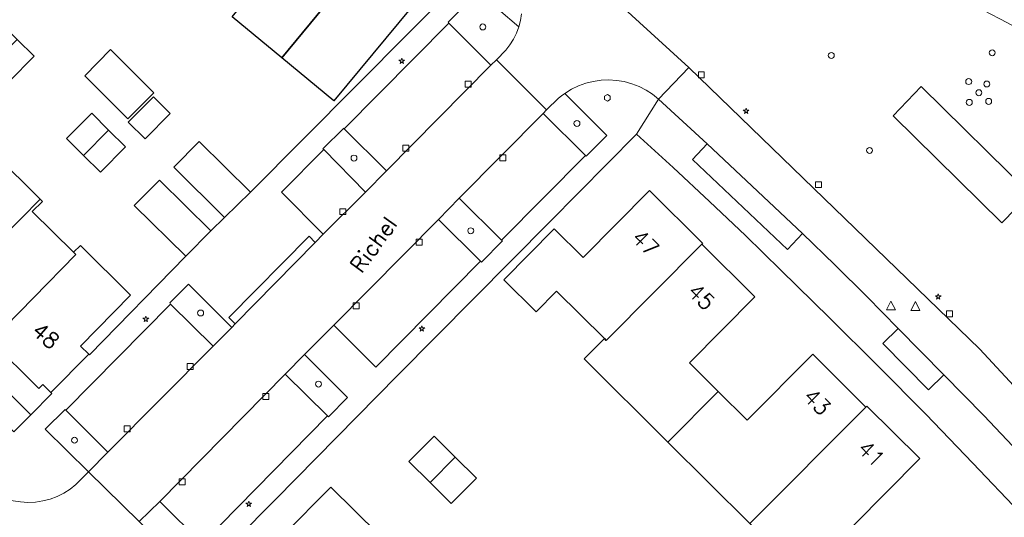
# Model space of a CAD drawing. Header units: metres. Extents: x 105376 to 107446, y 444190 to 447356.
# Tile 54 of 90: x 106867 to 106950, y 446166 to 446208. Entities that reach past the tile are written whole.
import ezdxf
from ezdxf.enums import TextEntityAlignment as Align

# ---------------------------------------------------------------- set-up
doc = ezdxf.new("R2010")
doc.units = ezdxf.units.M
doc.header["$MEASUREMENT"] = 0
for name, color, linetype, lineweight in [('begroeid terreindeel kenmerkpunt', 3, 'Continuous', 0), ('huisnummerreeks BGT', 7, 'Continuous', 0), ('onbegroeid terreindeel vlak', 5, 'Continuous', 0), ('openbare ruimte label tekst', 7, 'Continuous', 0), ('pand vlak gecombineerd BAG en BGT', 1, 'Continuous', 30), ('s_boom', 7, 'Continuous', 0), ('s_brandkraan_brandput', 7, 'Continuous', 0), ('s_lantaarnpaal_lichtmast', 7, 'Continuous', 0), ('s_rioolput', 7, 'Continuous', 0), ('s_straatkolk_trottoirkolk', 7, 'Continuous', 0), ('s_zitbank', 7, 'Continuous', 0), ('wegdeel vlak', 2, 'Continuous', 0)]:
    doc.layers.add(name, color=color, linetype=linetype, lineweight=lineweight)
doc.styles.get("Standard").update_dxf_attribs({"font": 'romans.shx'})

msp = doc.modelspace()

# ---------------------------------------------------------------- linework, layer by layer
at = {"layer": 'begroeid terreindeel kenmerkpunt', "flags": 128}
for points in [[(106903.302, 446207.719), (106903.229, 446207.804), (106905.752, 446210.339), (106909.16, 446207.401), (106908.965, 446206.875), (106908.719, 446206.37), (106908.424, 446205.893), (106908.082, 446205.448), (106907.285, 446204.637), (106906.827, 446204.172)], [(106903.302, 446207.719), (106903.229, 446207.804), (106905.752, 446210.339), (106909.16, 446207.401), (106908.965, 446206.875), (106908.719, 446206.37), (106908.424, 446205.893), (106908.082, 446205.448), (106907.285, 446204.637), (106906.827, 446204.172)], [(106914.82, 446196.547), (106914.764, 446196.602), (106911.21, 446200.127), (106911.497, 446200.431), (106912.496, 446201.401), (106912.757, 446201.614), (106913.029, 446201.813), (106916.544, 446198.286)], [(106914.82, 446196.547), (106914.764, 446196.602), (106911.21, 446200.127), (106911.497, 446200.431), (106912.496, 446201.401), (106912.757, 446201.614), (106913.029, 446201.813), (106916.544, 446198.286)], [(106949.722, 446190.956), (106952.095, 446193.392), (106942.948, 446202.404), (106940.589, 446199.924)], [(106892.787, 446197.102), (106892.712, 446197.171), (106894.486, 446198.889), (106894.517, 446198.854), (106898.065, 446195.306), (106896.287, 446193.54)], [(106892.787, 446197.102), (106892.712, 446197.171), (106894.486, 446198.889), (106894.517, 446198.854), (106898.065, 446195.306), (106896.287, 446193.54)], [(106904.162, 446193.023), (106907.712, 446189.507), (106907.789, 446189.437), (106906.023, 446187.659), (106905.961, 446187.725), (106902.413, 446191.247)], [(106904.162, 446193.023), (106907.712, 446189.507), (106907.789, 446189.437), (106906.023, 446187.659), (106905.961, 446187.725), (106902.413, 446191.247)], [(106885.08, 446182.174), (106883.503, 446180.606), (106879.938, 446184.126), (106879.862, 446184.229), (106881.441, 446185.804)], [(106885.08, 446182.174), (106883.503, 446180.606), (106879.938, 446184.126), (106879.862, 446184.229), (106881.441, 446185.804)], [(106891.191, 446179.906), (106894.797, 446176.307), (106893.185, 446174.668), (106893.11, 446174.756), (106889.561, 446178.262)], [(106891.191, 446179.906), (106894.797, 446176.307), (106893.185, 446174.668), (106893.11, 446174.756), (106889.561, 446178.262)], [(106871.146, 446175.249), (106874.671, 446171.723), (106873.061, 446170.073), (106869.411, 446173.651), (106871.093, 446175.3)], [(106871.146, 446175.249), (106874.671, 446171.723), (106873.061, 446170.073), (106869.411, 446173.651), (106871.093, 446175.3)], [(106882.584, 446164.06), (106882.624, 446164.015), (106880.938, 446162.314), (106877.305, 446165.891), (106879.03, 446167.578)], [(106882.584, 446164.06), (106882.624, 446164.015), (106880.938, 446162.314), (106877.305, 446165.891), (106879.03, 446167.578)]]:
    msp.add_lwpolyline(points, close=True, dxfattribs=at)
for points in [[(106966.704, 446160.043), (106947.863, 446180.358), (106923.434, 446203.995), (106917.708, 446209.223)], [(106946.099, 446209.897), (106950.197, 446207.736)]]:
    msp.add_lwpolyline(points, dxfattribs=at)
at = {"layer": 'onbegroeid terreindeel vlak', "flags": 128}
for points in [[(106904.419, 446211.438), (106886.636, 446193.535), (106882.335, 446197.776), (106880.209, 446195.622), (106884.472, 446191.414), (106883.321, 446190.285), (106879.003, 446194.528), (106876.88, 446192.414), (106881.221, 446188.148), (106873.126, 446179.87), (106873.062, 446179.933), (106872.377, 446180.606), (106876.583, 446184.885), (106872.363, 446189.066), (106871.789, 446188.483), (106868.332, 446191.892), (106869.184, 446192.758), (106869.003, 446192.936), (106865.152, 446196.723)], [(106885.115, 446208.244), (106889.274, 446204.801), (106893.642, 446201.185), (106901.265, 446210.419)], [(106864.838, 446181.024), (106868.872, 446177.04), (106869.208, 446177.382), (106869.893, 446176.709), (106869.965, 446176.638), (106868.218, 446174.852), (106855.021, 446187.96)], [(106897.42, 446164.793), (106893.391, 446168.782), (106885.375, 446160.731)]]:
    msp.add_lwpolyline(points, dxfattribs=at)
for points in [[(106867.066, 446206.35), (106865.642, 446207.753), (106863.536, 446205.616), (106864.959, 446204.213), (106866.383, 446202.81), (106868.489, 446204.947)], [(106876.356, 446199.681), (106878.536, 446201.869), (106874.905, 446205.487), (106872.726, 446203.3)], [(106949.722, 446190.956), (106940.589, 446199.924), (106942.948, 446202.404), (106952.095, 446193.392)], [(106949.722, 446190.956), (106940.589, 446199.924), (106942.948, 446202.404), (106952.095, 446193.392)], [(106876.375, 446199.407), (106877.792, 446197.995), (106879.909, 446200.12), (106878.492, 446201.531)], [(106874.054, 446195.206), (106876.161, 446197.332), (106874.738, 446198.743), (106873.314, 446200.154), (106871.212, 446198.023), (106872.63, 446196.617)], [(106924.574, 446119.059), (106911.805, 446131.7), (106896.995, 446146.383), (106882.149, 446161.071), (106888.733, 446167.753), (106899.022, 446178.162), (106911.736, 446190.999), (106919.053, 446198.399), (106922.129, 446195.596), (106925.173, 446192.758), (106928.184, 446189.886), (106931.162, 446186.979), (106935.259, 446182.996), (106939.313, 446178.969), (106943.323, 446174.898), (106947.288, 446170.784), (106951.208, 446166.642), (106955.093, 446162.467), (106958.944, 446158.26), (106962.76, 446154.022), (106959.006, 446150.29), (106955.204, 446146.607), (106951.353, 446142.975)], [(106907.919, 446186.165), (106910.629, 446183.486), (106912.334, 446185.212), (106916.352, 446181.239), (106914.658, 446179.54), (106921.684, 446172.56), (106928.567, 446165.721), (106935.459, 446158.874), (106939.693, 446163.153), (106937.255, 446165.566), (106942.819, 446171.188), (106938.369, 446175.576), (106938.292, 446175.497), (106933.837, 446179.938), (106928.322, 446174.408), (106925.904, 446176.807), (106923.485, 446179.206), (106928.989, 446184.747), (106924.519, 446189.162), (106924.596, 446189.241), (106920.137, 446193.66), (106914.576, 446188.035), (106912.144, 446190.439)], [(106902.059, 446173.065), (106899.943, 446170.937), (106901.716, 446169.175), (106903.489, 446167.412), (106905.604, 446169.539), (106903.832, 446171.302)]]:
    msp.add_lwpolyline(points, close=True, dxfattribs=at)
at = {"layer": 'pand vlak gecombineerd BAG en BGT', "flags": 128}
for points in [[(106889.274, 446204.801), (106885.115, 446208.244), (106892.739, 446217.479), (106892.815, 446217.572), (106896.974, 446214.128), (106896.898, 446214.035)], [(106889.274, 446204.801), (106885.115, 446208.244), (106892.739, 446217.479), (106892.815, 446217.572), (106896.974, 446214.128), (106896.898, 446214.035)], [(106896.898, 446214.035), (106901.265, 446210.419), (106893.642, 446201.185), (106889.274, 446204.801)], [(106896.898, 446214.035), (106901.265, 446210.419), (106893.642, 446201.185), (106889.274, 446204.801)], [(106868.489, 446204.947), (106866.383, 446202.81), (106864.959, 446204.213), (106867.066, 446206.35)], [(106868.489, 446204.947), (106866.383, 446202.81), (106864.959, 446204.213), (106867.066, 446206.35)], [(106876.356, 446199.681), (106872.726, 446203.3), (106874.905, 446205.487), (106878.536, 446201.869)], [(106876.356, 446199.681), (106872.726, 446203.3), (106874.905, 446205.487), (106878.536, 446201.869)], [(106876.375, 446199.407), (106878.492, 446201.531), (106879.909, 446200.12), (106877.792, 446197.995)], [(106876.375, 446199.407), (106878.492, 446201.531), (106879.909, 446200.12), (106877.792, 446197.995)], [(106874.738, 446198.743), (106872.63, 446196.617), (106871.212, 446198.023), (106873.314, 446200.154)], [(106874.738, 446198.743), (106872.63, 446196.617), (106871.212, 446198.023), (106873.314, 446200.154)], [(106872.63, 446196.617), (106874.738, 446198.743), (106876.161, 446197.332), (106874.054, 446195.206)], [(106872.63, 446196.617), (106874.738, 446198.743), (106876.161, 446197.332), (106874.054, 446195.206)], [(106886.636, 446193.535), (106884.472, 446191.414), (106880.209, 446195.622), (106882.335, 446197.776)], [(106886.636, 446193.535), (106884.472, 446191.414), (106880.209, 446195.622), (106882.335, 446197.776)], [(106865.152, 446196.723), (106869.003, 446192.936), (106860.991, 446184.824), (106857.149, 446188.619)], [(106865.152, 446196.723), (106869.003, 446192.936), (106860.991, 446184.824), (106857.149, 446188.619)], [(106881.221, 446188.148), (106876.88, 446192.414), (106879.003, 446194.528), (106883.321, 446190.285)], [(106881.221, 446188.148), (106876.88, 446192.414), (106879.003, 446194.528), (106883.321, 446190.285)], [(106912.144, 446190.439), (106914.576, 446188.035), (106920.137, 446193.66), (106924.596, 446189.241), (106924.519, 446189.162), (106916.508, 446181.084), (106916.352, 446181.239), (106912.334, 446185.212), (106910.629, 446183.486), (106907.919, 446186.165)], [(106912.144, 446190.439), (106914.576, 446188.035), (106920.137, 446193.66), (106924.596, 446189.241), (106924.519, 446189.162), (106916.508, 446181.084), (106916.352, 446181.239), (106912.334, 446185.212), (106910.629, 446183.486), (106907.919, 446186.165)], [(106869.003, 446192.936), (106869.184, 446192.758), (106868.332, 446191.892), (106871.789, 446188.483), (106871.982, 446188.292), (106864.838, 446181.024), (106860.991, 446184.824)], [(106869.003, 446192.936), (106869.184, 446192.758), (106868.332, 446191.892), (106871.789, 446188.483), (106871.982, 446188.292), (106864.838, 446181.024), (106860.991, 446184.824)], [(106871.982, 446188.292), (106871.789, 446188.483), (106872.363, 446189.066), (106876.583, 446184.885), (106872.377, 446180.606), (106873.062, 446179.933), (106869.893, 446176.709), (106869.208, 446177.382), (106868.872, 446177.04), (106864.838, 446181.024)], [(106871.982, 446188.292), (106871.789, 446188.483), (106872.363, 446189.066), (106876.583, 446184.885), (106872.377, 446180.606), (106873.062, 446179.933), (106869.893, 446176.709), (106869.208, 446177.382), (106868.872, 446177.04), (106864.838, 446181.024)], [(106924.519, 446189.162), (106928.989, 446184.747), (106923.485, 446179.206), (106925.904, 446176.807), (106921.684, 446172.56), (106914.658, 446179.54), (106916.352, 446181.239), (106916.508, 446181.084)], [(106924.519, 446189.162), (106928.989, 446184.747), (106923.485, 446179.206), (106925.904, 446176.807), (106921.684, 446172.56), (106914.658, 446179.54), (106916.352, 446181.239), (106916.508, 446181.084)], [(106921.684, 446172.56), (106925.904, 446176.807), (106928.322, 446174.408), (106933.837, 446179.938), (106938.292, 446175.497), (106928.567, 446165.721)], [(106921.684, 446172.56), (106925.904, 446176.807), (106928.322, 446174.408), (106933.837, 446179.938), (106938.292, 446175.497), (106928.567, 446165.721)], [(106935.459, 446158.874), (106928.567, 446165.721), (106938.292, 446175.497), (106938.369, 446175.576), (106942.819, 446171.188), (106937.255, 446165.566), (106939.693, 446163.153)], [(106935.459, 446158.874), (106928.567, 446165.721), (106938.292, 446175.497), (106938.369, 446175.576), (106942.819, 446171.188), (106937.255, 446165.566), (106939.693, 446163.153)], [(106903.832, 446171.302), (106901.716, 446169.175), (106899.943, 446170.937), (106902.059, 446173.065)], [(106903.832, 446171.302), (106901.716, 446169.175), (106899.943, 446170.937), (106902.059, 446173.065)], [(106903.832, 446171.302), (106905.604, 446169.539), (106903.489, 446167.412), (106901.716, 446169.175)], [(106903.832, 446171.302), (106905.604, 446169.539), (106903.489, 446167.412), (106901.716, 446169.175)], [(106897.42, 446164.793), (106889.398, 446156.735), (106885.375, 446160.731), (106893.391, 446168.782)], [(106897.42, 446164.793), (106889.398, 446156.735), (106885.375, 446160.731), (106893.391, 446168.782)]]:
    msp.add_lwpolyline(points, close=True, dxfattribs=at)
at = {"layer": 's_boom', "color": 251, "linetype": 'Continuous', "lineweight": 0, "flags": 128}
for points in [[(106905.896, 446207.389, 1), (106906.396, 446207.389, 1)], [(106935.144, 446204.999, 1), (106935.644, 446204.999, 1)], [(106948.652, 446205.223, 1), (106949.152, 446205.223, 1)], [(106947.531, 446201.873, 1), (106948.031, 446201.873, 1)], [(106913.797, 446199.292, 1), (106914.297, 446199.292, 1)], [(106938.356, 446197.028, 1), (106938.856, 446197.028, 1)], [(106895.083, 446196.386, 1), (106895.583, 446196.386, 1)], [(106904.884, 446190.289, 1), (106905.384, 446190.289, 1)], [(106882.209, 446183.389, 1), (106882.709, 446183.389, 1)], [(106892.103, 446177.422, 1), (106892.603, 446177.422, 1)], [(106871.623, 446172.716, 1), (106872.123, 446172.716, 1)]]:
    msp.add_lwpolyline(points, format="xyb", close=True, dxfattribs=at)
at = {"layer": 's_brandkraan_brandput', "color": 7, "linetype": 'Continuous', "lineweight": 0, "flags": 128}
msp.add_lwpolyline([(106916.362, 446201.574), (106916.362, 446201.3), (106916.6, 446201.162), (106916.838, 446201.3), (106916.838, 446201.574), (106916.6, 446201.712)], close=True, dxfattribs=at)
at = {"layer": 's_lantaarnpaal_lichtmast', "color": 7, "linetype": 'Continuous', "lineweight": 0, "flags": 128}
for points in [[(106899.288, 446204.606), (106899.106, 446204.606), (106899.253, 446204.499), (106899.197, 446204.327), (106899.344, 446204.433), (106899.491, 446204.327), (106899.435, 446204.499), (106899.582, 446204.606), (106899.4, 446204.606), (106899.344, 446204.779)], [(106928.191, 446200.405), (106928.009, 446200.405), (106928.156, 446200.298), (106928.1, 446200.126), (106928.247, 446200.232), (106928.394, 446200.126), (106928.338, 446200.298), (106928.485, 446200.405), (106928.303, 446200.405), (106928.247, 446200.578)], [(106944.314, 446184.827), (106944.132, 446184.827), (106944.279, 446184.72), (106944.223, 446184.548), (106944.37, 446184.654), (106944.517, 446184.548), (106944.461, 446184.72), (106944.608, 446184.827), (106944.426, 446184.827), (106944.37, 446185)], [(106877.804, 446182.946), (106877.622, 446182.946), (106877.769, 446182.839), (106877.713, 446182.667), (106877.86, 446182.773), (106878.007, 446182.667), (106877.951, 446182.839), (106878.098, 446182.946), (106877.916, 446182.946), (106877.86, 446183.119)], [(106900.976, 446182.136), (106900.794, 446182.136), (106900.941, 446182.029), (106900.885, 446181.857), (106901.032, 446181.963), (106901.179, 446181.857), (106901.123, 446182.029), (106901.27, 446182.136), (106901.088, 446182.136), (106901.032, 446182.309)], [(106886.443, 446167.435), (106886.261, 446167.435), (106886.408, 446167.328), (106886.352, 446167.156), (106886.499, 446167.262), (106886.646, 446167.156), (106886.59, 446167.328), (106886.737, 446167.435), (106886.555, 446167.435), (106886.499, 446167.608)]]:
    msp.add_lwpolyline(points, close=True, dxfattribs=at)
at = {"layer": 's_rioolput', "color": 7, "linetype": 'Continuous', "lineweight": 0, "flags": 128}
for points in [[(106940.024, 446183.642), (106940.774, 446183.642), (106940.399, 446184.392)], [(106942.083, 446183.607), (106942.833, 446183.607), (106942.458, 446184.357)]]:
    msp.add_lwpolyline(points, close=True, dxfattribs=at)
at = {"layer": 's_straatkolk_trottoirkolk', "color": 7, "linetype": 'Continuous', "lineweight": 0, "flags": 128}
for points in [[(106924.239, 446203.618), (106924.739, 446203.618), (106924.739, 446203.118), (106924.239, 446203.118)], [(106904.666, 446202.836), (106905.166, 446202.836), (106905.166, 446202.336), (106904.666, 446202.336)], [(106899.439, 446197.478), (106899.939, 446197.478), (106899.939, 446196.978), (106899.439, 446196.978)], [(106907.573, 446196.66), (106908.073, 446196.66), (106908.073, 446196.16), (106907.573, 446196.16)], [(106934.072, 446194.407), (106934.572, 446194.407), (106934.572, 446193.907), (106934.072, 446193.907)], [(106894.135, 446192.14), (106894.635, 446192.14), (106894.635, 446191.64), (106894.135, 446191.64)], [(106900.55, 446189.592), (106901.05, 446189.592), (106901.05, 446189.092), (106900.55, 446189.092)], [(106895.272, 446184.241), (106895.772, 446184.241), (106895.772, 446183.741), (106895.272, 446183.741)], [(106945.077, 446183.566), (106945.577, 446183.566), (106945.577, 446183.066), (106945.077, 446183.066)], [(106881.322, 446179.148), (106881.822, 446179.148), (106881.822, 446178.648), (106881.322, 446178.648)], [(106887.678, 446176.62), (106888.178, 446176.62), (106888.178, 446176.12), (106887.678, 446176.12)], [(106876.048, 446173.908), (106876.548, 446173.908), (106876.548, 446173.408), (106876.048, 446173.408)], [(106880.657, 446169.481), (106881.157, 446169.481), (106881.157, 446168.981), (106880.657, 446168.981)]]:
    msp.add_lwpolyline(points, close=True, dxfattribs=at)
at = {"layer": 's_zitbank', "color": 7, "linetype": 'Continuous', "lineweight": 0, "flags": 128}
for points in [[(106946.683, 446202.807, 1), (106947.183, 446202.807, 1)], [(106948.198, 446202.602, 1), (106948.698, 446202.602, 1)], [(106946.728, 446201.062, 1), (106947.228, 446201.062, 1)], [(106948.357, 446201.145, 1), (106948.857, 446201.145, 1)]]:
    msp.add_lwpolyline(points, format="xyb", close=True, dxfattribs=at)
at = {"layer": 'wegdeel vlak', "flags": 128}
for points in [[(106937.013, 446218.413), (106941.972, 446216.063), (106952.101, 446210.842), (106956.873, 446208.245), (106966.767, 446202.339), (106971.401, 446199.288), (106980.862, 446192.764), (106985.343, 446189.491), (106986.957, 446188.263), (106984.706, 446185.358), (106962.261, 446200.837), (106958.279, 446203.205), (106954.257, 446205.505), (106950.197, 446207.736), (106946.099, 446209.897), (106941.964, 446211.987), (106937.795, 446214.007), (106933.591, 446215.955), (106932.588, 446216.407), (106929.326, 446217.843), (106930.817, 446221.191), (106931.342, 446220.956)], [(106937.013, 446218.413), (106941.972, 446216.063), (106952.101, 446210.842), (106956.873, 446208.245), (106966.767, 446202.339), (106971.401, 446199.288), (106980.862, 446192.764), (106985.343, 446189.491), (106986.957, 446188.263), (106984.706, 446185.358), (106962.261, 446200.837), (106958.279, 446203.205), (106954.257, 446205.505), (106950.197, 446207.736), (106946.099, 446209.897), (106941.964, 446211.987), (106937.795, 446214.007), (106933.591, 446215.955), (106932.588, 446216.407), (106929.326, 446217.843), (106930.817, 446221.191), (106931.342, 446220.956)], [(106843.83, 446196.098), (106834.973, 446204.905), (106835.037, 446204.971), (106833.259, 446206.765), (106833.158, 446206.668), (106824.312, 446215.463), (106824.381, 446215.535), (106822.759, 446217.168), (106824.194, 446218.612), (106840.124, 446202.787), (106855.021, 446187.96), (106868.218, 446174.852), (106866.772, 446173.414), (106865.185, 446175.027), (106865.106, 446174.946), (106856.238, 446183.753), (106856.309, 446183.824), (106854.524, 446185.594), (106854.463, 446185.535), (106845.604, 446194.323), (106845.68, 446194.407), (106843.876, 446196.138)], [(106843.83, 446196.098), (106834.973, 446204.905), (106835.037, 446204.971), (106833.259, 446206.765), (106833.158, 446206.668), (106824.312, 446215.463), (106824.381, 446215.535), (106822.759, 446217.168), (106824.194, 446218.612), (106840.124, 446202.787), (106855.021, 446187.96), (106868.218, 446174.852), (106866.772, 446173.414), (106865.185, 446175.027), (106865.106, 446174.946), (106856.238, 446183.753), (106856.309, 446183.824), (106854.524, 446185.594), (106854.463, 446185.535), (106845.604, 446194.323), (106845.68, 446194.407), (106843.876, 446196.138)], [(106906.827, 446204.172), (106898.065, 446195.306), (106894.517, 446198.854), (106903.302, 446207.719)], [(106906.827, 446204.172), (106898.065, 446195.306), (106894.517, 446198.854), (106903.302, 446207.719)], [(106892.756, 446189.993), (106896.287, 446193.54), (106898.065, 446195.306), (106906.827, 446204.172), (106907.285, 446204.637), (106911.497, 446200.431), (106911.21, 446200.127), (106904.162, 446193.023), (106902.413, 446191.247), (106893.634, 446182.372), (106891.191, 446179.906), (106889.561, 446178.262), (106879.03, 446167.578), (106877.305, 446165.891), (106873.061, 446170.073), (106874.671, 446171.723), (106883.503, 446180.606), (106885.08, 446182.174), (106885.369, 446182.487), (106892.073, 446189.29)], [(106892.756, 446189.993), (106896.287, 446193.54), (106898.065, 446195.306), (106906.827, 446204.172), (106907.285, 446204.637), (106911.497, 446200.431), (106911.21, 446200.127), (106904.162, 446193.023), (106902.413, 446191.247), (106893.634, 446182.372), (106891.191, 446179.906), (106889.561, 446178.262), (106879.03, 446167.578), (106877.305, 446165.891), (106873.061, 446170.073), (106874.671, 446171.723), (106883.503, 446180.606), (106885.08, 446182.174), (106885.369, 446182.487), (106892.073, 446189.29)], [(106920.904, 446201.334), (106923.434, 446203.995), (106947.863, 446180.358), (106966.704, 446160.043), (106963.947, 446157.687), (106961.476, 446160.547), (106954.015, 446168.643), (106951.113, 446171.725), (106948.193, 446174.79), (106944.839, 446178.214), (106941.022, 446182.084), (106938.37, 446184.773), (106935.691, 446187.435), (106932.986, 446190.07), (106924.978, 446197.577)], [(106920.904, 446201.334), (106923.434, 446203.995), (106947.863, 446180.358), (106966.704, 446160.043), (106963.947, 446157.687), (106961.476, 446160.547), (106954.015, 446168.643), (106951.113, 446171.725), (106948.193, 446174.79), (106944.839, 446178.214), (106941.022, 446182.084), (106938.37, 446184.773), (106935.691, 446187.435), (106932.986, 446190.07), (106924.978, 446197.577)], [(106904.162, 446193.023), (106911.21, 446200.127), (106914.764, 446196.602), (106907.712, 446189.507)], [(106904.162, 446193.023), (106911.21, 446200.127), (106914.764, 446196.602), (106907.712, 446189.507)], [(106892.787, 446197.102), (106896.287, 446193.54), (106892.756, 446189.993), (106889.261, 446193.524)], [(106892.787, 446197.102), (106896.287, 446193.54), (106892.756, 446189.993), (106889.261, 446193.524)], [(106924.978, 446197.577), (106932.986, 446190.07), (106931.711, 446188.72), (106923.751, 446196.282)], [(106924.978, 446197.577), (106932.986, 446190.07), (106931.711, 446188.72), (106923.751, 446196.282)], [(106905.961, 446187.725), (106897.175, 446178.844), (106893.634, 446182.372), (106902.413, 446191.247)], [(106905.961, 446187.725), (106897.175, 446178.844), (106893.634, 446182.372), (106902.413, 446191.247)], [(106885.369, 446182.487), (106884.823, 446183.014), (106891.565, 446189.826), (106892.073, 446189.29)], [(106885.369, 446182.487), (106884.823, 446183.014), (106891.565, 446189.826), (106892.073, 446189.29)], [(106883.503, 446180.606), (106874.671, 446171.723), (106871.146, 446175.249), (106879.938, 446184.126)], [(106883.503, 446180.606), (106874.671, 446171.723), (106871.146, 446175.249), (106879.938, 446184.126)], [(106941.022, 446182.084), (106944.839, 446178.214), (106943.545, 446176.95), (106939.732, 446180.82)], [(106941.022, 446182.084), (106944.839, 446178.214), (106943.545, 446176.95), (106939.732, 446180.82)], [(106889.561, 446178.262), (106893.11, 446174.756), (106882.584, 446164.06), (106879.03, 446167.578)], [(106889.561, 446178.262), (106893.11, 446174.756), (106882.584, 446164.06), (106879.03, 446167.578)]]:
    msp.add_lwpolyline(points, close=True, dxfattribs=at)
for points in [[(106866.772, 446173.414), (106868.218, 446174.852), (106869.965, 446176.638), (106869.893, 446176.709), (106873.062, 446179.933), (106873.126, 446179.87), (106881.221, 446188.148), (106883.321, 446190.285), (106884.472, 446191.414), (106886.636, 446193.535), (106904.419, 446211.438)], [(106866.772, 446173.414), (106868.218, 446174.852), (106869.965, 446176.638), (106869.893, 446176.709), (106873.062, 446179.933), (106873.126, 446179.87), (106881.221, 446188.148), (106883.321, 446190.285), (106884.472, 446191.414), (106886.636, 446193.535), (106904.419, 446211.438)], [(106905.752, 446210.339), (106903.229, 446207.804), (106903.302, 446207.719), (106894.517, 446198.854), (106894.486, 446198.889), (106892.712, 446197.171), (106892.787, 446197.102), (106889.261, 446193.524), (106892.756, 446189.993), (106892.073, 446189.29), (106891.565, 446189.826), (106884.823, 446183.014), (106885.369, 446182.487), (106885.08, 446182.174), (106881.441, 446185.804), (106879.862, 446184.229), (106879.938, 446184.126), (106871.146, 446175.249), (106871.093, 446175.3), (106869.411, 446173.651), (106873.061, 446170.073), (106871.992, 446169), (106871.5, 446168.61), (106870.969, 446168.273), (106870.407, 446167.993), (106869.818, 446167.774), (106869.21, 446167.617), (106868.589, 446167.524), (106867.961, 446167.497), (106867.334, 446167.535), (106866.714, 446167.639)], [(106905.752, 446210.339), (106903.229, 446207.804), (106903.302, 446207.719), (106894.517, 446198.854), (106894.486, 446198.889), (106892.712, 446197.171), (106892.787, 446197.102), (106889.261, 446193.524), (106892.756, 446189.993), (106892.073, 446189.29), (106891.565, 446189.826), (106884.823, 446183.014), (106885.369, 446182.487), (106885.08, 446182.174), (106881.441, 446185.804), (106879.862, 446184.229), (106879.938, 446184.126), (106871.146, 446175.249), (106871.093, 446175.3), (106869.411, 446173.651), (106873.061, 446170.073), (106871.992, 446169), (106871.5, 446168.61), (106870.969, 446168.273), (106870.407, 446167.993), (106869.818, 446167.774), (106869.21, 446167.617), (106868.589, 446167.524), (106867.961, 446167.497), (106867.334, 446167.535), (106866.714, 446167.639)], [(106909.385, 446208.489), (106909.299, 446207.939), (106909.16, 446207.401), (106905.752, 446210.339)], [(106909.385, 446208.489), (106909.299, 446207.939), (106909.16, 446207.401), (106905.752, 446210.339)], [(106917.708, 446209.223), (106923.434, 446203.995), (106920.904, 446201.334), (106920.394, 446201.743), (106919.844, 446202.098), (106919.262, 446202.394), (106918.651, 446202.63), (106918.02, 446202.801), (106917.375, 446202.908), (106916.722, 446202.947), (106916.069, 446202.92), (106915.422, 446202.826), (106914.788, 446202.666), (106914.173, 446202.443), (106913.585, 446202.157), (106913.029, 446201.813), (106912.757, 446201.614), (106912.496, 446201.401), (106911.497, 446200.431), (106907.285, 446204.637), (106908.082, 446205.448), (106908.424, 446205.893), (106908.719, 446206.37), (106908.965, 446206.875), (106909.16, 446207.401), (106909.299, 446207.939), (106909.385, 446208.489)], [(106917.708, 446209.223), (106923.434, 446203.995), (106920.904, 446201.334), (106920.394, 446201.743), (106919.844, 446202.098), (106919.262, 446202.394), (106918.651, 446202.63), (106918.02, 446202.801), (106917.375, 446202.908), (106916.722, 446202.947), (106916.069, 446202.92), (106915.422, 446202.826), (106914.788, 446202.666), (106914.173, 446202.443), (106913.585, 446202.157), (106913.029, 446201.813), (106912.757, 446201.614), (106912.496, 446201.401), (106911.497, 446200.431), (106907.285, 446204.637), (106908.082, 446205.448), (106908.424, 446205.893), (106908.719, 446206.37), (106908.965, 446206.875), (106909.16, 446207.401), (106909.299, 446207.939), (106909.385, 446208.489)], [(106882.584, 446164.06), (106893.11, 446174.756), (106893.185, 446174.668), (106894.797, 446176.307), (106891.191, 446179.906), (106893.634, 446182.372), (106897.175, 446178.844), (106905.961, 446187.725), (106906.023, 446187.659), (106907.789, 446189.437), (106907.712, 446189.507), (106914.764, 446196.602), (106914.82, 446196.547), (106916.544, 446198.286), (106913.029, 446201.813), (106913.585, 446202.157), (106914.173, 446202.443), (106914.788, 446202.666), (106915.422, 446202.826), (106916.069, 446202.92), (106916.722, 446202.947), (106917.375, 446202.908), (106918.02, 446202.801), (106918.651, 446202.63), (106919.262, 446202.394), (106919.844, 446202.098), (106920.394, 446201.743), (106920.904, 446201.334), (106919.053, 446198.399), (106911.736, 446190.999), (106899.022, 446178.162), (106888.733, 446167.753), (106882.149, 446161.071)], [(106882.584, 446164.06), (106893.11, 446174.756), (106893.185, 446174.668), (106894.797, 446176.307), (106891.191, 446179.906), (106893.634, 446182.372), (106897.175, 446178.844), (106905.961, 446187.725), (106906.023, 446187.659), (106907.789, 446189.437), (106907.712, 446189.507), (106914.764, 446196.602), (106914.82, 446196.547), (106916.544, 446198.286), (106913.029, 446201.813), (106913.585, 446202.157), (106914.173, 446202.443), (106914.788, 446202.666), (106915.422, 446202.826), (106916.069, 446202.92), (106916.722, 446202.947), (106917.375, 446202.908), (106918.02, 446202.801), (106918.651, 446202.63), (106919.262, 446202.394), (106919.844, 446202.098), (106920.394, 446201.743), (106920.904, 446201.334), (106919.053, 446198.399), (106911.736, 446190.999), (106899.022, 446178.162), (106888.733, 446167.753), (106882.149, 446161.071)], [(106951.208, 446166.642), (106947.288, 446170.784), (106943.323, 446174.898), (106939.313, 446178.969), (106935.259, 446182.996), (106931.162, 446186.979), (106928.184, 446189.886), (106925.173, 446192.758), (106922.129, 446195.596), (106919.053, 446198.399), (106920.904, 446201.334), (106924.978, 446197.577), (106923.751, 446196.282), (106931.711, 446188.72), (106932.986, 446190.07), (106935.691, 446187.435), (106938.37, 446184.773), (106941.022, 446182.084), (106939.732, 446180.82), (106943.545, 446176.95), (106944.839, 446178.214), (106948.193, 446174.79), (106951.113, 446171.725)], [(106951.208, 446166.642), (106947.288, 446170.784), (106943.323, 446174.898), (106939.313, 446178.969), (106935.259, 446182.996), (106931.162, 446186.979), (106928.184, 446189.886), (106925.173, 446192.758), (106922.129, 446195.596), (106919.053, 446198.399), (106920.904, 446201.334), (106924.978, 446197.577), (106923.751, 446196.282), (106931.711, 446188.72), (106932.986, 446190.07), (106935.691, 446187.435), (106938.37, 446184.773), (106941.022, 446182.084), (106939.732, 446180.82), (106943.545, 446176.95), (106944.839, 446178.214), (106948.193, 446174.79), (106951.113, 446171.725)], [(106858.848, 446165.869), (106862.958, 446170.044), (106863.197, 446169.817), (106863.957, 446169.071), (106864.442, 446168.672), (106864.967, 446168.326), (106865.524, 446168.036), (106866.109, 446167.807), (106866.714, 446167.639), (106867.334, 446167.535), (106867.961, 446167.497), (106868.589, 446167.524), (106869.21, 446167.617), (106869.818, 446167.774), (106870.407, 446167.993), (106870.969, 446168.273), (106871.5, 446168.61), (106871.992, 446169), (106873.061, 446170.073), (106877.305, 446165.891)], [(106858.848, 446165.869), (106862.958, 446170.044), (106863.197, 446169.817), (106863.957, 446169.071), (106864.442, 446168.672), (106864.967, 446168.326), (106865.524, 446168.036), (106866.109, 446167.807), (106866.714, 446167.639), (106867.334, 446167.535), (106867.961, 446167.497), (106868.589, 446167.524), (106869.21, 446167.617), (106869.818, 446167.774), (106870.407, 446167.993), (106870.969, 446168.273), (106871.5, 446168.61), (106871.992, 446169), (106873.061, 446170.073), (106877.305, 446165.891)]]:
    msp.add_lwpolyline(points, dxfattribs=at)

# ---------------------------------------------------------------- texts
at = {"layer": 'huisnummerreeks BGT'}
for s, rotation, p in [('47', 315.3, (106919.804, 446189.269)), ('45', 315.4, (106924.499, 446184.754)), ('48', 319.5, (106869.471, 446181.489)), ('43', 315.1, (106934.208, 446175.938)), ('41', 315.4, (106938.767, 446171.574))]:
    msp.add_text(s, height=1.3229, rotation=rotation, dxfattribs=at).set_placement(p, align=Align.MIDDLE_CENTER)
at = {"layer": 'openbare ruimte label tekst'}
msp.add_text('Richel', height=1.3229, rotation=53.8, dxfattribs=at).set_placement((106896.973, 446189.13), align=Align.MIDDLE_CENTER)

doc.saveas('drawing.dxf')
